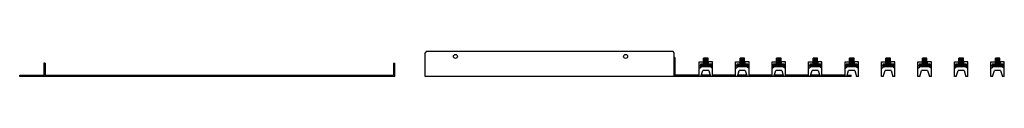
# Model space of a CAD drawing. Header units: millimetres. Extents: x 225 to 1845, y 1397 to 1438.
import ezdxf

# ---------------------------------------------------------------- set-up
doc = ezdxf.new("R2010")
doc.units = ezdxf.units.MM
doc.header["$LTSCALE"] = 185.937931
doc.layers.get('0').update_dxf_attribs({"linetype": 'CONTINUOUS'})

msp = doc.modelspace()

# ---------------------------------------------------------------- linework, layer by layer
at = {"color": 7, "linetype": 'Continuous'}
for p, q in [((893.6, 1438), (891.6, 1436)), ((891.6, 1397), (891.6, 1436)), ((1299.6, 1438), (893.6, 1438)), ((1301.6, 1436), (1299.6, 1438)), ((1301.6, 1397), (1301.6, 1436)), ((1302.6, 1428), (1301.6, 1428)), ((1301.6, 1426), (1302.6, 1426)), ((1302.6, 1428), (1302.6, 1397)), ((1357.4, 1427), (1349.9, 1427)), ((1349.9, 1417), (1349.9, 1427)), ((1349.9, 1426.4), (1357.4, 1426.4)), ((1357.4, 1417), (1357.4, 1427)), ((1417.4, 1427), (1409.9, 1427)), ((1409.9, 1417), (1409.9, 1427)), ((1409.9, 1426.4), (1417.4, 1426.4)), ((1417.4, 1417), (1417.4, 1427)), ((1477.4, 1427), (1469.9, 1427)), ((1469.9, 1417), (1469.9, 1427)), ((1469.9, 1426.4), (1477.4, 1426.4)), ((1477.4, 1417), (1477.4, 1427)), ((1537.4, 1427), (1529.9, 1427)), ((1529.9, 1417), (1529.9, 1427)), ((1529.9, 1426.4), (1537.4, 1426.4)), ((1537.4, 1417), (1537.4, 1427)), ((1597.4, 1427), (1589.9, 1427)), ((1589.9, 1417), (1589.9, 1427)), ((1589.9, 1426.4), (1597.4, 1426.4)), ((1597.4, 1417), (1597.4, 1427)), ((1657.4, 1427), (1649.9, 1427)), ((1649.9, 1417), (1649.9, 1427)), ((1649.9, 1426.4), (1657.4, 1426.4)), ((1657.4, 1417), (1657.4, 1427)), ((1717.4, 1427), (1709.9, 1427)), ((1709.9, 1417), (1709.9, 1427)), ((1709.9, 1426.4), (1717.4, 1426.4)), ((1717.4, 1417), (1717.4, 1427)), ((1777.4, 1427), (1769.9, 1427)), ((1769.9, 1417), (1769.9, 1427)), ((1769.9, 1426.4), (1777.4, 1426.4)), ((1777.4, 1417), (1777.4, 1427)), ((1837.4, 1427), (1829.9, 1427)), ((1829.9, 1417), (1829.9, 1427)), ((1829.9, 1426.4), (1837.4, 1426.4)), ((1837.4, 1417), (1837.4, 1427)), ((264.6, 1419), (264.6, 1397)), ((266.6, 1419), (264.6, 1419)), ((266.6, 1419), (266.6, 1399)), ((839.6, 1419), (839.6, 1399)), ((839.6, 1419), (841.6, 1419)), ((841.6, 1397), (841.6, 1419)), ((1342.6, 1421), (1349.9, 1421)), ((1342.6, 1397), (1342.6, 1421)), ((1342.6, 1415), (1344.6, 1415)), ((1342.6, 1411), (1344.6, 1411)), ((1349.6, 1417), (1344.6, 1417)), ((1344.6, 1417), (1344.6, 1411)), ((1346.6, 1413), (1344.6, 1413)), ((1344.8, 1417), (1344.8, 1413)), ((1346.6, 1417), (1348.6, 1415.5)), ((1346.6, 1417), (1346.6, 1413)), ((1346.6, 1413), (1348.6, 1414.5)), ((1360.6, 1413), (1346.6, 1413)), ((1348.6, 1415.5), (1350.8, 1415.5)), ((1348.6, 1414.5), (1348.6, 1415.5)), ((1358.6, 1414.5), (1348.6, 1414.5)), ((1349.6, 1421), (1349.6, 1417)), ((1357.6, 1417), (1349.6, 1417)), ((1350.8, 1415.5), (1349.6, 1417)), ((1357.4, 1425.5), (1349.9, 1425.5)), ((1357.4, 1424.3), (1349.9, 1424.3)), ((1357.4, 1423), (1349.9, 1423)), ((1357.4, 1421.8), (1349.9, 1421.8)), ((1357.4, 1420.5), (1349.9, 1420.5)), ((1357.4, 1419.3), (1349.9, 1419.3)), ((1357.4, 1418.3), (1349.9, 1418.3)), ((1350.8, 1415.5), (1356.5, 1415.5)), ((1357.6, 1417), (1356.5, 1415.5)), ((1356.5, 1415.5), (1358.6, 1415.5)), ((1364.6, 1421), (1357.4, 1421)), ((1357.6, 1421), (1357.6, 1417)), ((1362.6, 1417), (1357.6, 1417)), ((1360.6, 1417), (1358.6, 1415.5)), ((1358.6, 1415.5), (1358.6, 1414.5)), ((1360.6, 1413), (1358.6, 1414.5)), ((1360.6, 1417), (1360.6, 1413)), ((1362.6, 1413), (1360.6, 1413)), ((1362.4, 1417), (1362.4, 1413)), ((1362.6, 1411), (1362.6, 1417)), ((1364.6, 1415), (1362.6, 1415)), ((1364.6, 1411), (1362.6, 1411)), ((1364.6, 1397), (1364.6, 1421)), ((1402.6, 1421), (1409.9, 1421)), ((1402.6, 1397), (1402.6, 1421)), ((1402.6, 1415), (1404.6, 1415)), ((1402.6, 1411), (1404.6, 1411)), ((1409.6, 1417), (1404.6, 1417)), ((1404.6, 1417), (1404.6, 1411)), ((1406.6, 1413), (1404.6, 1413)), ((1404.8, 1417), (1404.8, 1413)), ((1406.6, 1417), (1408.6, 1415.5)), ((1406.6, 1417), (1406.6, 1413)), ((1406.6, 1413), (1408.6, 1414.5)), ((1420.6, 1413), (1406.6, 1413)), ((1408.6, 1415.5), (1410.8, 1415.5)), ((1408.6, 1414.5), (1408.6, 1415.5)), ((1418.6, 1414.5), (1408.6, 1414.5)), ((1409.6, 1421), (1409.6, 1417)), ((1417.6, 1417), (1409.6, 1417)), ((1410.8, 1415.5), (1409.6, 1417)), ((1417.4, 1425.5), (1409.9, 1425.5)), ((1417.4, 1424.3), (1409.9, 1424.3)), ((1417.4, 1423), (1409.9, 1423)), ((1417.4, 1421.8), (1409.9, 1421.8)), ((1417.4, 1420.5), (1409.9, 1420.5)), ((1417.4, 1419.3), (1409.9, 1419.3)), ((1417.4, 1418.3), (1409.9, 1418.3)), ((1410.8, 1415.5), (1416.5, 1415.5)), ((1417.6, 1417), (1416.5, 1415.5)), ((1416.5, 1415.5), (1418.6, 1415.5)), ((1424.6, 1421), (1417.4, 1421)), ((1417.6, 1421), (1417.6, 1417)), ((1422.6, 1417), (1417.6, 1417)), ((1420.6, 1417), (1418.6, 1415.5)), ((1418.6, 1415.5), (1418.6, 1414.5)), ((1420.6, 1413), (1418.6, 1414.5)), ((1420.6, 1417), (1420.6, 1413)), ((1422.6, 1413), (1420.6, 1413)), ((1422.4, 1417), (1422.4, 1413)), ((1422.6, 1411), (1422.6, 1417)), ((1424.6, 1415), (1422.6, 1415)), ((1424.6, 1411), (1422.6, 1411)), ((1424.6, 1397), (1424.6, 1421)), ((1462.6, 1421), (1469.9, 1421)), ((1462.6, 1397), (1462.6, 1421)), ((1462.6, 1415), (1464.6, 1415)), ((1462.6, 1411), (1464.6, 1411)), ((1469.6, 1417), (1464.6, 1417)), ((1464.6, 1417), (1464.6, 1411)), ((1466.6, 1413), (1464.6, 1413)), ((1464.8, 1417), (1464.8, 1413)), ((1466.6, 1417), (1468.6, 1415.5)), ((1466.6, 1417), (1466.6, 1413)), ((1466.6, 1413), (1468.6, 1414.5)), ((1480.6, 1413), (1466.6, 1413)), ((1468.6, 1415.5), (1470.8, 1415.5)), ((1468.6, 1414.5), (1468.6, 1415.5)), ((1478.6, 1414.5), (1468.6, 1414.5)), ((1469.6, 1421), (1469.6, 1417)), ((1477.6, 1417), (1469.6, 1417)), ((1470.8, 1415.5), (1469.6, 1417)), ((1477.4, 1425.5), (1469.9, 1425.5)), ((1477.4, 1424.3), (1469.9, 1424.3)), ((1477.4, 1423), (1469.9, 1423)), ((1477.4, 1421.8), (1469.9, 1421.8)), ((1477.4, 1420.5), (1469.9, 1420.5)), ((1477.4, 1419.3), (1469.9, 1419.3)), ((1477.4, 1418.3), (1469.9, 1418.3)), ((1470.8, 1415.5), (1476.5, 1415.5)), ((1477.6, 1417), (1476.5, 1415.5)), ((1476.5, 1415.5), (1478.6, 1415.5)), ((1484.6, 1421), (1477.4, 1421)), ((1477.6, 1421), (1477.6, 1417)), ((1482.6, 1417), (1477.6, 1417)), ((1480.6, 1417), (1478.6, 1415.5)), ((1478.6, 1415.5), (1478.6, 1414.5)), ((1480.6, 1413), (1478.6, 1414.5)), ((1480.6, 1417), (1480.6, 1413)), ((1482.6, 1413), (1480.6, 1413)), ((1482.4, 1417), (1482.4, 1413)), ((1482.6, 1411), (1482.6, 1417)), ((1484.6, 1415), (1482.6, 1415)), ((1484.6, 1411), (1482.6, 1411)), ((1484.6, 1397), (1484.6, 1421)), ((1522.6, 1421), (1529.9, 1421)), ((1522.6, 1397), (1522.6, 1421)), ((1522.6, 1415), (1524.6, 1415)), ((1522.6, 1411), (1524.6, 1411)), ((1529.6, 1417), (1524.6, 1417)), ((1524.6, 1417), (1524.6, 1411)), ((1526.6, 1413), (1524.6, 1413)), ((1524.8, 1417), (1524.8, 1413)), ((1526.6, 1417), (1528.6, 1415.5)), ((1526.6, 1417), (1526.6, 1413)), ((1526.6, 1413), (1528.6, 1414.5)), ((1540.6, 1413), (1526.6, 1413)), ((1528.6, 1415.5), (1530.8, 1415.5)), ((1528.6, 1414.5), (1528.6, 1415.5)), ((1538.6, 1414.5), (1528.6, 1414.5)), ((1529.6, 1421), (1529.6, 1417)), ((1537.6, 1417), (1529.6, 1417)), ((1530.8, 1415.5), (1529.6, 1417)), ((1537.4, 1425.5), (1529.9, 1425.5)), ((1537.4, 1424.3), (1529.9, 1424.3)), ((1537.4, 1423), (1529.9, 1423)), ((1537.4, 1421.8), (1529.9, 1421.8)), ((1537.4, 1420.5), (1529.9, 1420.5)), ((1537.4, 1419.3), (1529.9, 1419.3)), ((1537.4, 1418.3), (1529.9, 1418.3)), ((1530.8, 1415.5), (1536.5, 1415.5)), ((1537.6, 1417), (1536.5, 1415.5)), ((1536.5, 1415.5), (1538.6, 1415.5)), ((1544.6, 1421), (1537.4, 1421)), ((1537.6, 1421), (1537.6, 1417)), ((1542.6, 1417), (1537.6, 1417)), ((1540.6, 1417), (1538.6, 1415.5)), ((1538.6, 1415.5), (1538.6, 1414.5)), ((1540.6, 1413), (1538.6, 1414.5)), ((1540.6, 1417), (1540.6, 1413)), ((1542.6, 1413), (1540.6, 1413)), ((1542.4, 1417), (1542.4, 1413)), ((1542.6, 1411), (1542.6, 1417)), ((1544.6, 1415), (1542.6, 1415)), ((1544.6, 1411), (1542.6, 1411)), ((1544.6, 1397), (1544.6, 1421)), ((1582.6, 1421), (1589.9, 1421)), ((1582.6, 1397), (1582.6, 1421)), ((1582.6, 1415), (1584.6, 1415)), ((1582.6, 1411), (1584.6, 1411)), ((1589.6, 1417), (1584.6, 1417)), ((1584.6, 1417), (1584.6, 1411)), ((1586.6, 1413), (1584.6, 1413)), ((1584.8, 1417), (1584.8, 1413)), ((1586.6, 1417), (1588.6, 1415.5)), ((1586.6, 1417), (1586.6, 1413)), ((1586.6, 1413), (1588.6, 1414.5)), ((1600.6, 1413), (1586.6, 1413)), ((1588.6, 1415.5), (1590.8, 1415.5)), ((1588.6, 1414.5), (1588.6, 1415.5)), ((1598.6, 1414.5), (1588.6, 1414.5)), ((1589.6, 1421), (1589.6, 1417)), ((1597.6, 1417), (1589.6, 1417)), ((1590.8, 1415.5), (1589.6, 1417)), ((1597.4, 1425.5), (1589.9, 1425.5)), ((1597.4, 1424.3), (1589.9, 1424.3)), ((1597.4, 1423), (1589.9, 1423)), ((1597.4, 1421.8), (1589.9, 1421.8)), ((1597.4, 1420.5), (1589.9, 1420.5)), ((1597.4, 1419.3), (1589.9, 1419.3)), ((1597.4, 1418.3), (1589.9, 1418.3)), ((1590.8, 1415.5), (1596.5, 1415.5)), ((1597.6, 1417), (1596.5, 1415.5)), ((1596.5, 1415.5), (1598.6, 1415.5)), ((1604.6, 1421), (1597.4, 1421)), ((1597.6, 1421), (1597.6, 1417)), ((1602.6, 1417), (1597.6, 1417)), ((1600.6, 1417), (1598.6, 1415.5)), ((1598.6, 1415.5), (1598.6, 1414.5)), ((1600.6, 1413), (1598.6, 1414.5)), ((1600.6, 1417), (1600.6, 1413)), ((1602.6, 1413), (1600.6, 1413)), ((1602.4, 1417), (1602.4, 1413)), ((1602.6, 1411), (1602.6, 1417)), ((1604.6, 1415), (1602.6, 1415)), ((1604.6, 1411), (1602.6, 1411)), ((1604.6, 1397), (1604.6, 1421)), ((1642.6, 1421), (1649.9, 1421)), ((1642.6, 1397), (1642.6, 1421)), ((1642.6, 1415), (1644.6, 1415)), ((1642.6, 1411), (1644.6, 1411)), ((1649.6, 1417), (1644.6, 1417)), ((1644.6, 1417), (1644.6, 1411)), ((1646.6, 1413), (1644.6, 1413)), ((1644.8, 1417), (1644.8, 1413)), ((1646.6, 1417), (1648.6, 1415.5)), ((1646.6, 1417), (1646.6, 1413)), ((1646.6, 1413), (1648.6, 1414.5)), ((1660.6, 1413), (1646.6, 1413)), ((1648.6, 1415.5), (1650.8, 1415.5)), ((1648.6, 1414.5), (1648.6, 1415.5)), ((1658.6, 1414.5), (1648.6, 1414.5)), ((1649.6, 1421), (1649.6, 1417)), ((1657.6, 1417), (1649.6, 1417)), ((1650.8, 1415.5), (1649.6, 1417)), ((1657.4, 1425.5), (1649.9, 1425.5)), ((1657.4, 1424.3), (1649.9, 1424.3)), ((1657.4, 1423), (1649.9, 1423)), ((1657.4, 1421.8), (1649.9, 1421.8)), ((1657.4, 1420.5), (1649.9, 1420.5)), ((1657.4, 1419.3), (1649.9, 1419.3)), ((1657.4, 1418.3), (1649.9, 1418.3)), ((1650.8, 1415.5), (1656.5, 1415.5)), ((1657.6, 1417), (1656.5, 1415.5)), ((1656.5, 1415.5), (1658.6, 1415.5)), ((1664.6, 1421), (1657.4, 1421)), ((1657.6, 1421), (1657.6, 1417)), ((1662.6, 1417), (1657.6, 1417)), ((1660.6, 1417), (1658.6, 1415.5)), ((1658.6, 1415.5), (1658.6, 1414.5)), ((1660.6, 1413), (1658.6, 1414.5)), ((1660.6, 1417), (1660.6, 1413)), ((1662.6, 1413), (1660.6, 1413)), ((1662.4, 1417), (1662.4, 1413)), ((1662.6, 1411), (1662.6, 1417)), ((1664.6, 1415), (1662.6, 1415)), ((1664.6, 1411), (1662.6, 1411)), ((1664.6, 1397), (1664.6, 1421)), ((1702.6, 1421), (1709.9, 1421)), ((1702.6, 1397), (1702.6, 1421)), ((1702.6, 1415), (1704.6, 1415)), ((1702.6, 1411), (1704.6, 1411)), ((1709.6, 1417), (1704.6, 1417)), ((1704.6, 1417), (1704.6, 1411)), ((1706.6, 1413), (1704.6, 1413)), ((1704.8, 1417), (1704.8, 1413)), ((1706.6, 1417), (1708.6, 1415.5)), ((1706.6, 1417), (1706.6, 1413)), ((1706.6, 1413), (1708.6, 1414.5)), ((1720.6, 1413), (1706.6, 1413)), ((1708.6, 1415.5), (1710.8, 1415.5)), ((1708.6, 1414.5), (1708.6, 1415.5)), ((1718.6, 1414.5), (1708.6, 1414.5)), ((1709.6, 1421), (1709.6, 1417)), ((1717.6, 1417), (1709.6, 1417)), ((1710.8, 1415.5), (1709.6, 1417)), ((1717.4, 1425.5), (1709.9, 1425.5)), ((1717.4, 1424.3), (1709.9, 1424.3)), ((1717.4, 1423), (1709.9, 1423)), ((1717.4, 1421.8), (1709.9, 1421.8)), ((1717.4, 1420.5), (1709.9, 1420.5)), ((1717.4, 1419.3), (1709.9, 1419.3)), ((1717.4, 1418.3), (1709.9, 1418.3)), ((1710.8, 1415.5), (1716.5, 1415.5)), ((1717.6, 1417), (1716.5, 1415.5)), ((1716.5, 1415.5), (1718.6, 1415.5)), ((1724.6, 1421), (1717.4, 1421)), ((1717.6, 1421), (1717.6, 1417)), ((1722.6, 1417), (1717.6, 1417)), ((1720.6, 1417), (1718.6, 1415.5)), ((1718.6, 1415.5), (1718.6, 1414.5)), ((1720.6, 1413), (1718.6, 1414.5)), ((1720.6, 1417), (1720.6, 1413)), ((1722.6, 1413), (1720.6, 1413)), ((1722.4, 1417), (1722.4, 1413)), ((1722.6, 1411), (1722.6, 1417)), ((1724.6, 1415), (1722.6, 1415)), ((1724.6, 1411), (1722.6, 1411)), ((1724.6, 1397), (1724.6, 1421)), ((1762.6, 1421), (1769.9, 1421)), ((1762.6, 1397), (1762.6, 1421)), ((1762.6, 1415), (1764.6, 1415)), ((1762.6, 1411), (1764.6, 1411)), ((1769.6, 1417), (1764.6, 1417)), ((1764.6, 1417), (1764.6, 1411)), ((1766.6, 1413), (1764.6, 1413)), ((1764.8, 1417), (1764.8, 1413)), ((1766.6, 1417), (1768.6, 1415.5)), ((1766.6, 1417), (1766.6, 1413)), ((1766.6, 1413), (1768.6, 1414.5)), ((1780.6, 1413), (1766.6, 1413)), ((1768.6, 1415.5), (1770.8, 1415.5)), ((1768.6, 1414.5), (1768.6, 1415.5)), ((1778.6, 1414.5), (1768.6, 1414.5)), ((1769.6, 1421), (1769.6, 1417)), ((1777.6, 1417), (1769.6, 1417)), ((1770.8, 1415.5), (1769.6, 1417)), ((1777.4, 1425.5), (1769.9, 1425.5)), ((1777.4, 1424.3), (1769.9, 1424.3)), ((1777.4, 1423), (1769.9, 1423)), ((1777.4, 1421.8), (1769.9, 1421.8)), ((1777.4, 1420.5), (1769.9, 1420.5)), ((1777.4, 1419.3), (1769.9, 1419.3)), ((1777.4, 1418.3), (1769.9, 1418.3)), ((1770.8, 1415.5), (1776.5, 1415.5)), ((1777.6, 1417), (1776.5, 1415.5)), ((1776.5, 1415.5), (1778.6, 1415.5)), ((1784.6, 1421), (1777.4, 1421)), ((1777.6, 1421), (1777.6, 1417)), ((1782.6, 1417), (1777.6, 1417)), ((1780.6, 1417), (1778.6, 1415.5)), ((1778.6, 1415.5), (1778.6, 1414.5)), ((1780.6, 1413), (1778.6, 1414.5)), ((1780.6, 1417), (1780.6, 1413)), ((1782.6, 1413), (1780.6, 1413)), ((1782.4, 1417), (1782.4, 1413)), ((1782.6, 1411), (1782.6, 1417)), ((1784.6, 1415), (1782.6, 1415)), ((1784.6, 1411), (1782.6, 1411)), ((1784.6, 1397), (1784.6, 1421)), ((1822.6, 1421), (1829.9, 1421)), ((1822.6, 1397), (1822.6, 1421)), ((1822.6, 1415), (1824.6, 1415)), ((1822.6, 1411), (1824.6, 1411)), ((1829.6, 1417), (1824.6, 1417)), ((1824.6, 1417), (1824.6, 1411)), ((1826.6, 1413), (1824.6, 1413)), ((1824.8, 1417), (1824.8, 1413)), ((1826.6, 1417), (1828.6, 1415.5)), ((1826.6, 1417), (1826.6, 1413)), ((1826.6, 1413), (1828.6, 1414.5)), ((1840.6, 1413), (1826.6, 1413)), ((1828.6, 1415.5), (1830.8, 1415.5)), ((1828.6, 1414.5), (1828.6, 1415.5)), ((1838.6, 1414.5), (1828.6, 1414.5)), ((1829.6, 1421), (1829.6, 1417)), ((1837.6, 1417), (1829.6, 1417)), ((1830.8, 1415.5), (1829.6, 1417)), ((1837.4, 1425.5), (1829.9, 1425.5)), ((1837.4, 1424.3), (1829.9, 1424.3)), ((1837.4, 1423), (1829.9, 1423)), ((1837.4, 1421.8), (1829.9, 1421.8)), ((1837.4, 1420.5), (1829.9, 1420.5)), ((1837.4, 1419.3), (1829.9, 1419.3)), ((1837.4, 1418.3), (1829.9, 1418.3)), ((1830.8, 1415.5), (1836.5, 1415.5)), ((1837.6, 1417), (1836.5, 1415.5)), ((1836.5, 1415.5), (1838.6, 1415.5)), ((1844.6, 1421), (1837.4, 1421)), ((1837.6, 1421), (1837.6, 1417)), ((1842.6, 1417), (1837.6, 1417)), ((1840.6, 1417), (1838.6, 1415.5)), ((1838.6, 1415.5), (1838.6, 1414.5)), ((1840.6, 1413), (1838.6, 1414.5)), ((1840.6, 1417), (1840.6, 1413)), ((1842.6, 1413), (1840.6, 1413)), ((1842.4, 1417), (1842.4, 1413)), ((1842.6, 1411), (1842.6, 1417)), ((1844.6, 1415), (1842.6, 1415)), ((1844.6, 1411), (1842.6, 1411)), ((1844.6, 1397), (1844.6, 1421)), ((224.6, 1397), (224.6, 1399)), ((224.6, 1399), (264.6, 1399)), ((841.6, 1397), (224.6, 1397)), ((226.6, 1397), (226.6, 1399)), ((232.6, 1397), (232.6, 1399)), ((262.6, 1399), (262.6, 1397)), ((263.5, 1397), (263.5, 1399)), ((263.7, 1399), (263.7, 1397)), ((266.6, 1399), (839.6, 1399)), ((268.6, 1397), (268.6, 1399)), ((273.6, 1397), (273.6, 1399)), ((832.6, 1397), (832.6, 1399)), ((837.6, 1397), (837.6, 1399)), ((1592.6, 1397), (891.6, 1397)), ((1342.6, 1399), (1302.6, 1399)), ((1345.4, 1397), (1348.5, 1407)), ((1360.8, 1399), (1346, 1399)), ((1358.5, 1407), (1348.5, 1407)), ((1358.5, 1407), (1361.4, 1397)), ((1402.6, 1399), (1364.6, 1399)), ((1405.4, 1397), (1408.5, 1407)), ((1420.8, 1399), (1406, 1399)), ((1418.5, 1407), (1408.5, 1407)), ((1418.5, 1407), (1421.4, 1397)), ((1462.6, 1399), (1424.6, 1399)), ((1465.4, 1397), (1468.5, 1407)), ((1480.8, 1399), (1466, 1399)), ((1478.5, 1407), (1468.5, 1407)), ((1478.5, 1407), (1481.4, 1397)), ((1522.6, 1399), (1484.6, 1399)), ((1525.4, 1397), (1528.5, 1407)), ((1540.8, 1399), (1526, 1399)), ((1538.5, 1407), (1528.5, 1407)), ((1538.5, 1407), (1541.4, 1397)), ((1582.6, 1399), (1544.6, 1399)), ((1585.4, 1397), (1588.5, 1407)), ((1586, 1399), (1592.6, 1399)), ((1587.6, 1399), (1587.6, 1397)), ((1598.5, 1407), (1588.5, 1407)), ((1592.6, 1397), (1592.6, 1399)), ((1598.5, 1407), (1601.4, 1397)), ((1604.6, 1397), (1601.4, 1397)), ((1645.4, 1397), (1642.6, 1397)), ((1645.4, 1397), (1648.5, 1407)), ((1658.5, 1407), (1648.5, 1407)), ((1658.5, 1407), (1661.4, 1397)), ((1664.6, 1397), (1661.4, 1397)), ((1705.4, 1397), (1702.6, 1397)), ((1705.4, 1397), (1708.5, 1407)), ((1718.5, 1407), (1708.5, 1407)), ((1718.5, 1407), (1721.4, 1397)), ((1724.6, 1397), (1721.4, 1397)), ((1765.4, 1397), (1762.6, 1397)), ((1765.4, 1397), (1768.5, 1407)), ((1778.5, 1407), (1768.5, 1407)), ((1778.5, 1407), (1781.4, 1397)), ((1784.6, 1397), (1781.4, 1397)), ((1825.4, 1397), (1822.6, 1397)), ((1825.4, 1397), (1828.5, 1407)), ((1838.5, 1407), (1828.5, 1407)), ((1838.5, 1407), (1841.4, 1397)), ((1844.6, 1397), (1841.4, 1397))]:
    msp.add_line(p, q, dxfattribs=at)
for centre in [(941.6, 1430), (1221.6, 1430)]:
    msp.add_circle(centre, 3.25, dxfattribs=at)

doc.saveas('drawing.dxf')
